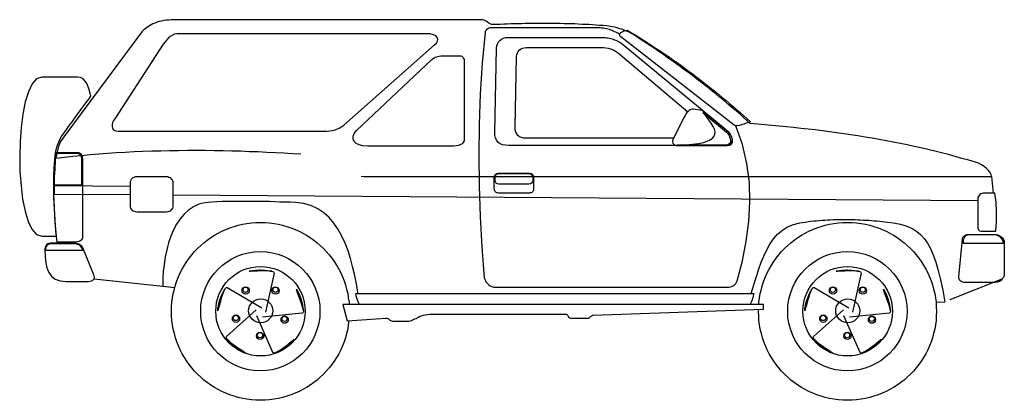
# Model space of a CAD drawing. Extents: x -2467 to 1999, y -246 to 1481.
import ezdxf

# ---------------------------------------------------------------- set-up
doc = ezdxf.new("R2010")
doc.units = 0
doc.header["$LTSCALE"] = 25
doc.layers.get('0').update_dxf_attribs({"linetype": 'CONTINUOUS'})
for name, color, linetype in [('2', 7, 'CONTINUOUS'), ('6', 7, 'CONTINUOUS'), ('7', 7, 'CONTINUOUS')]:
    doc.layers.add(name, color=color, linetype=linetype)

msp = doc.modelspace()

# ---------------------------------------------------------------- linework, layer by layer
for p, q in [((1941.4, 769.2), (1948.3, 694.2)), ((-2129.7, 304.7), (-1818.2, 271.2)), ((1754.4, 211.1), (1990.2, 304.1))]:
    msp.add_line(p, q)
at = {"layer": '2', "linetype": 'CONTINUOUS'}
msp.add_lwpolyline([(-2309.5, 730.2), (-2308.9, 766.1), (-2307.1, 802.7), (-2305.2, 838.7), (-2302.8, 874.6), (-2206.5, 874.6), (-2202.8, 874), (-2199.2, 872.8), (-2195.5, 870.3), (-2192.5, 867.9), (-2190, 864.3), (-2188.2, 860), (-2187, 855.1), (-2186.4, 850.2), (-2186.4, 730.2), (-2309.5, 730.2)], dxfattribs=at)
at = {"layer": '6', "linetype": 'CONTINUOUS'}
for p, q in [((-1824.3, 1474.4), (-1834.7, 1472)), ((-1814, 1476.2), (-1824.3, 1474.4)), ((-1802.4, 1478.1), (-1814, 1476.2)), ((-1790.8, 1478.7), (-1802.4, 1478.1)), ((-1778.6, 1479.3), (-1790.8, 1478.7)), ((-375.4, 1480.5), (-1778.6, 1479.3)), ((-366.3, 1479.3), (-375.4, 1480.5)), ((-359, 1476.8), (-366.3, 1479.3)), ((-351.7, 1473.2), (-359, 1476.8)), ((-1908.4, 1429.9), (-1912.7, 1425)), ((-1903.5, 1434.8), (-1908.4, 1429.9)), ((-1898.1, 1439.1), (-1903.5, 1434.8)), ((-1892, 1443.9), (-1898.1, 1439.1)), ((-1885.3, 1448.8), (-1892, 1443.9)), ((-1878.6, 1453.1), (-1885.3, 1448.8)), ((-1870.6, 1457.3), (-1878.6, 1453.1)), ((-1862.7, 1461.6), (-1870.6, 1457.3)), ((-1853.6, 1465.3), (-1862.7, 1461.6)), ((-1844.4, 1468.9), (-1853.6, 1465.3)), ((-1834.7, 1472), (-1844.4, 1468.9)), ((-345.6, 1469.5), (-351.7, 1473.2)), ((-339.5, 1465.3), (-345.6, 1469.5)), ((-333.4, 1461.6), (-339.5, 1465.3)), ((-326.7, 1459.2), (-333.4, 1461.6)), ((-319.4, 1458), (-326.7, 1459.2)), ((-303.5, 1458.6), (-319.4, 1458)), ((-287.1, 1459.2), (-303.5, 1458.6)), ((-271.2, 1459.8), (-287.1, 1459.2)), ((-255.4, 1460.4), (-271.2, 1459.8)), ((-239.5, 1461), (-255.4, 1460.4)), ((-223.1, 1461.6), (-239.5, 1461)), ((-207.2, 1462.2), (-223.1, 1461.6)), ((-190.8, 1462.2), (-207.2, 1462.2)), ((-174.9, 1462.8), (-190.8, 1462.2)), ((-159.1, 1462.8), (-174.9, 1462.8)), ((-142.6, 1462.8), (-159.1, 1462.8)), ((-126.8, 1463.4), (-142.6, 1462.8)), ((-110.9, 1463.4), (-126.8, 1463.4)), ((-94.5, 1463.4), (-110.9, 1463.4)), ((-78.6, 1463.4), (-94.5, 1463.4)), ((-62.2, 1463.4), (-78.6, 1463.4)), ((-46.3, 1462.8), (-62.2, 1463.4)), ((-29.8, 1462.8), (-46.3, 1462.8)), ((-14, 1462.8), (-29.8, 1462.8)), ((2.5, 1462.2), (-14, 1462.8)), ((18.3, 1461.6), (2.5, 1462.2)), ((34.2, 1461), (18.3, 1461.6)), ((50.6, 1461), (34.2, 1461)), ((66.5, 1460.4), (50.6, 1461)), ((82.9, 1459.2), (66.5, 1460.4)), ((98.8, 1458.6), (82.9, 1459.2)), ((115.2, 1458), (98.8, 1458.6)), ((131.1, 1456.7), (115.2, 1458)), ((147.5, 1456.1), (131.1, 1456.7)), ((163.4, 1454.9), (147.5, 1456.1)), ((179.8, 1453.7), (163.4, 1454.9)), ((195.7, 1452.5), (179.8, 1453.7)), ((204.8, 1451.2), (195.7, 1452.5)), ((213.4, 1449.4), (204.8, 1451.2)), ((221.9, 1448.2), (213.4, 1449.4)), ((230.4, 1446.4), (221.9, 1448.2)), ((239, 1444.6), (230.4, 1446.4)), ((247.5, 1442.1), (239, 1444.6)), ((255.4, 1439.7), (247.5, 1442.1)), ((264, 1437.2), (255.4, 1439.7)), ((272.5, 1434.2), (264, 1437.2)), ((280.4, 1430.5), (272.5, 1434.2)), ((289, 1426.9), (280.4, 1430.5)), ((-1912.7, 1425), (-2266.9, 949.6)), ((297.5, 1423.2), (289, 1426.9)), ((305.4, 1418.9), (297.5, 1423.2)), ((313.9, 1414.1), (305.4, 1418.9)), ((322.5, 1409.2), (313.9, 1414.1)), ((331, 1403.7), (322.5, 1409.2)), ((348.1, 1392.7), (331, 1403.7)), ((364.5, 1381.8), (348.1, 1392.7)), ((381.6, 1370.2), (364.5, 1381.8)), ((398.1, 1359.2), (381.6, 1370.2)), ((415.1, 1347.6), (398.1, 1359.2)), ((431.6, 1336.7), (415.1, 1347.6)), ((448, 1325.1), (431.6, 1336.7)), ((464.5, 1313.5), (448, 1325.1)), ((481, 1301.9), (464.5, 1313.5)), ((497.4, 1290.3), (481, 1301.9)), ((513.9, 1278.7), (497.4, 1290.3)), ((529.7, 1267.2), (513.9, 1278.7)), ((546.2, 1255), (529.7, 1267.2)), ((562, 1243.4), (546.2, 1255)), ((578.5, 1231.2), (562, 1243.4)), ((594.3, 1219), (578.5, 1231.2)), ((610.8, 1206.8), (594.3, 1219)), ((626.6, 1194.6), (610.8, 1206.8)), ((642.5, 1181.8), (626.6, 1194.6)), ((658.3, 1169.6), (642.5, 1181.8)), ((674.2, 1156.8), (658.3, 1169.6)), ((690, 1144), (674.2, 1156.8)), ((705.9, 1131.2), (690, 1144)), ((721.7, 1118.4), (705.9, 1131.2)), ((737.6, 1105), (721.7, 1118.4)), ((753.4, 1091.6), (737.6, 1105)), ((768.6, 1078.2), (753.4, 1091.6)), ((784.5, 1064.8), (768.6, 1078.2)), ((800.4, 1051.4), (784.5, 1064.8)), ((815.6, 1037.4), (800.4, 1051.4)), ((831.4, 1023.3), (815.6, 1037.4)), ((846.7, 1009.3), (831.4, 1023.3)), ((879.6, 1006.9), (846.7, 1009.3)), ((912.5, 1003.8), (879.6, 1006.9)), ((945.4, 1000.8), (912.5, 1003.8)), ((978.3, 997.7), (945.4, 1000.8)), ((1011.2, 994.7), (978.3, 997.7)), ((1043.6, 991.1), (1011.2, 994.7)), ((1076.5, 987.4), (1043.6, 991.1)), ((1108.8, 983.7), (1076.5, 987.4)), ((1141.7, 980.1), (1108.8, 983.7)), ((-2274.8, 939.2), (-2281.5, 928.3)), ((-2266.9, 949.6), (-2274.8, 939.2)), ((1174, 975.8), (1141.7, 980.1)), ((1206.3, 971.5), (1174, 975.8)), ((1238.6, 967.3), (1206.3, 971.5)), ((1270.9, 963), (1238.6, 967.3)), ((1303.2, 958.1), (1270.9, 963)), ((1335.5, 953.3), (1303.2, 958.1)), ((1367.8, 947.8), (1335.5, 953.3)), ((1399.5, 942.3), (1367.8, 947.8)), ((1431.2, 936.8), (1399.5, 942.3)), ((-2291.2, 905.1), (-2294.9, 892.9)), ((-2287, 917.3), (-2291.2, 905.1)), ((-2281.5, 928.3), (-2287, 917.3)), ((1463.5, 931.3), (1431.2, 936.8)), ((1495.2, 925.2), (1463.5, 931.3)), ((1526.9, 918.5), (1495.2, 925.2)), ((1558, 912.4), (1526.9, 918.5)), ((1589.7, 905.7), (1558, 912.4)), ((1620.8, 898.4), (1589.7, 905.7)), ((1652.5, 891.7), (1620.8, 898.4)), ((-2300.4, 866.1), (-2302.8, 852.1)), ((-2302.8, 852.1), (-2264.4, 856.9)), ((-2297.9, 879.5), (-2300.4, 866.1)), ((-2294.9, 892.9), (-2297.9, 879.5)), ((-2264.4, 856.9), (-2226, 861.2)), ((-2226, 861.2), (-2187, 864.9)), ((-2187, 864.9), (-2148, 868.5)), ((-2148, 868.5), (-2108.4, 872.2)), ((-2108.4, 872.2), (-2068.7, 875.2)), ((-2068.7, 875.2), (-2029.1, 877.7)), ((-2029.1, 877.7), (-1988.9, 880.1)), ((-1988.9, 880.1), (-1948.6, 881.9)), ((-1948.6, 881.9), (-1908.4, 883.8)), ((-1908.4, 883.8), (-1868.2, 885)), ((-1868.2, 885), (-1827.4, 886.2)), ((-1827.4, 886.2), (-1787.1, 886.8)), ((-1787.1, 886.8), (-1746.3, 887.4)), ((-1746.3, 887.4), (-1706.1, 888)), ((-1706.1, 888), (-1665.2, 888)), ((-1665.2, 888), (-1625, 888)), ((-1625, 888), (-1584.8, 887.4)), ((-1584.8, 887.4), (-1544.5, 886.8)), ((-1544.5, 886.8), (-1504.3, 885.6)), ((-1504.3, 885.6), (-1464.7, 885)), ((-1464.7, 885), (-1424.5, 883.2)), ((-1424.5, 883.2), (-1385.5, 881.9)), ((-1385.5, 881.9), (-1345.8, 880.1)), ((-1345.8, 880.1), (-1306.8, 878.3)), ((-1306.8, 878.3), (-1268.4, 876.4)), ((-1268.4, 876.4), (-1230, 874)), ((-1230, 874), (-1192.2, 872.2)), ((1683.6, 883.8), (1652.5, 891.7)), ((1714.7, 876.4), (1683.6, 883.8)), ((1745.8, 868.5), (1714.7, 876.4)), ((1776.2, 860), (1745.8, 868.5)), ((1807.3, 851.5), (1776.2, 860)), ((1837.8, 842.9), (1807.3, 851.5)), ((1868.3, 833.8), (1837.8, 842.9)), ((1881.7, 828.9), (1868.3, 833.8)), ((1895.1, 822.2), (1881.7, 828.9)), ((1907.3, 814.3), (1895.1, 822.2)), ((1918.3, 805.7), (1907.3, 814.3)), ((1927.4, 796.6), (1918.3, 805.7)), ((-917.9, 771), (-906.3, 769.2)), ((-906.3, 769.2), (1941.4, 769.2)), ((1934.7, 787.5), (1927.4, 796.6)), ((1939.6, 777.7), (1934.7, 787.5)), ((1941.4, 769.2), (1939.6, 777.7))]:
    msp.add_line(p, q, dxfattribs=at)
for points in [[(-1965.1, 685.2), (-2308.9, 687.5), (-2308.9, 727.7)], [(-2308.9, 727.7), (-1965.1, 725.9)], [(1879.2, 659.3), (-1772.5, 683.9)]]:
    msp.add_lwpolyline(points, dxfattribs=at)
at = {"layer": '7', "linetype": 'CONTINUOUS'}
for p, q in [((-2390.6, 1212.3), (-2410.7, 1189.2)), ((-2367.4, 1220.2), (-2390.6, 1212.3)), ((-2205.3, 1220.2), (-2367.4, 1220.2)), ((-2191.3, 1217.8), (-2205.3, 1220.2)), ((-2179.7, 1211.7), (-2191.3, 1217.8)), ((-2170.5, 1201.9), (-2179.7, 1211.7)), ((-2410.7, 1189.2), (-2427.8, 1153.8)), ((-2162.6, 1190.4), (-2170.5, 1201.9)), ((-2157.1, 1176.3), (-2162.6, 1190.4)), ((-2152.2, 1162.3), (-2157.1, 1176.3)), ((-2148, 1147.7), (-2152.2, 1162.3)), ((-2427.8, 1153.8), (-2441.8, 1107.5)), ((-2160.8, 1110.5), (-2152.9, 1122.1)), ((-2152.9, 1122.1), (-2144.3, 1133.7)), ((-2144.3, 1133.7), (-2148, 1147.7)), ((-2441.8, 1107.5), (-2452.8, 1052.6)), ((-2194.9, 1064.8), (-2186.4, 1076.4)), ((-2186.4, 1076.4), (-2177.9, 1088)), ((-2177.9, 1088), (-2169.3, 1099.6)), ((-2169.3, 1099.6), (-2160.8, 1110.5)), ((-2452.8, 1052.6), (-2460.7, 991.7)), ((-2228.4, 1019.1), (-2219.9, 1030.7)), ((-2219.9, 1030.7), (-2211.4, 1042.2)), ((-2211.4, 1042.2), (-2203.5, 1053.2)), ((-2203.5, 1053.2), (-2194.9, 1064.8)), ((-2460.7, 991.7), (-2465.5, 926.4)), ((-2262.6, 972.2), (-2254, 984.3)), ((-2254, 984.3), (-2245.5, 995.9)), ((-2245.5, 995.9), (-2237, 1007.5)), ((-2237, 1007.5), (-2228.4, 1019.1)), ((-2288.8, 930.1), (-2279, 949)), ((-2279, 949), (-2270.5, 960.6)), ((-2270.5, 960.6), (-2262.6, 972.2)), ((-2465.5, 926.4), (-2467.4, 859.4)), ((-2301.6, 891.1), (-2296.1, 910.6)), ((-2296.1, 910.6), (-2288.8, 930.1)), ((-2467.4, 859.4), (-2466.2, 792.3)), ((-2307.7, 846.6), (-2305.2, 869.7)), ((-2305.2, 869.7), (-2301.6, 891.1)), ((-2310.7, 788.7), (-2309.5, 819.8)), ((-2309.5, 819.8), (-2307.7, 846.6)), ((-2466.2, 792.3), (-2461.3, 727.1)), ((-2313.2, 753.3), (-2310.7, 788.7)), ((-2461.3, 727.1), (-2454, 666.2)), ((-2311.9, 689.9), (-2313.2, 753.3)), ((-2309.5, 626.5), (-2311.9, 689.9)), ((-2454, 666.2), (-2443, 611.3)), ((-2305.9, 562.5), (-2309.5, 626.5)), ((-2443, 611.3), (-2429, 565)), ((-2429, 565), (-2411.9, 529.6)), ((-2299.8, 498.5), (-2305.9, 562.5)), ((-2411.9, 529.6), (-2391.2, 506.5)), ((-2391.2, 506.5), (-2367.4, 498.5)), ((-2367.4, 498.5), (-2299.8, 498.5))]:
    msp.add_line(p, q, dxfattribs=at)
for points in [[(254.2, 1414.7), (248.7, 1417.7), (242.6, 1420.8), (237.1, 1423.2), (231.6, 1425.7), (225.6, 1428.7), (220.1, 1431.1), (214, 1433), (207.9, 1435.4), (201.2, 1437.2), (194.5, 1439.1), (187.8, 1440.3), (180.5, 1441.5), (173.1, 1442.7), (165.2, 1443.3), (156.7, 1443.9), (148.1, 1443.9), (-327.9, 1443.9), (-334, 1443.3), (-339.5, 1442.1), (-343.7, 1439.7), (-348, 1437.2), (-351.1, 1433.6), (-353.5, 1429.9), (-355.3, 1426.3), (-356.5, 1422), (-369.3, 1283.6), (-377.9, 1144.7), (-383.4, 1005.7), (-385.2, 866.7), (-383.4, 727.1), (-378.5, 587.5), (-370.6, 448.6), (-359.6, 309), (-356.5, 299.9), (-352.9, 291.9), (-347.4, 284.6), (-341.3, 278.5), (-333.4, 273.6), (-324.8, 270), (-315.7, 267.5), (-304.7, 266.9), (739.4, 266.9), (749.8, 267.5), (758.3, 268.8), (765.6, 271.2), (772.3, 274.9), (777.2, 279.1), (781.5, 284), (785.1, 289.5), (788.1, 295.6), (811.3, 386.4), (829, 476), (840.6, 565.6), (845.5, 654), (843, 741.1), (831.4, 827.7), (811.3, 913.6), (781.5, 999)], [(774.1, 1002), (259.7, 1402.5), (255.4, 1407.4), (254.2, 1412.8), (256, 1417.1), (260.3, 1422), (266.4, 1425.7), (273.7, 1429.3), (281.6, 1431.7), (289.6, 1433), (308.5, 1421.4), (327.3, 1409.8), (346.2, 1398.2), (365.1, 1386.6), (383.4, 1374.4), (402.3, 1362.3), (420.6, 1350.1), (438.9, 1337.9), (457.2, 1325.7), (475.5, 1312.9), (493.7, 1300.1), (512, 1287.9), (529.7, 1275.1), (547.4, 1261.7), (565.1, 1248.9), (582.7, 1236.1), (600.4, 1222.7), (617.5, 1209.3), (635.2, 1195.8), (652.2, 1182.4), (669.3, 1169), (685.8, 1155.6), (702.8, 1142.2), (719.3, 1128.2), (736.4, 1114.8), (752.8, 1100.8), (768.6, 1087.3), (785.1, 1073.3), (801, 1059.3), (816.8, 1045.3), (832.6, 1031.3), (848.5, 1017.3), (838.7, 1014.8), (828.4, 1011.2), (817.4, 1006.9), (807.1, 1003.2), (797.3, 1000.8), (788.1, 999), (780.2, 999.6), (774.1, 1002)], [(-2018.8, 974.6), (-1086.8, 974.6), (-1074, 975.2), (-1061.2, 976.4), (-1048.4, 978.2), (-1036.8, 981.3), (-1025.2, 984.9), (-1014.8, 989.8), (-1005.7, 995.3), (-997.2, 1001.4), (-585.1, 1365.9), (-576.6, 1374.4), (-571.7, 1383), (-570.5, 1391.5), (-572.9, 1399.4), (-579.6, 1406.7), (-590, 1412.2), (-605.2, 1415.9), (-624.1, 1417.1), (-1740.8, 1417.1), (-1754.2, 1416.5), (-1765.2, 1414.1), (-1774.9, 1410.4), (-1784.1, 1404.9), (-1792, 1398.2), (-1799.9, 1389.7), (-1807.9, 1379.9), (-1815.8, 1369), (-2036.4, 1031.3), (-2041.3, 1023.3), (-2045.6, 1014.2), (-2048, 1005.1), (-2048.6, 995.9), (-2046.8, 987.4), (-2041.3, 980.7), (-2032.2, 976.4), (-2018.8, 974.6)], [(-304.1, 1351.9), (-302.9, 1362.3), (-299.9, 1371.4), (-295, 1379.9), (-288.9, 1386.6), (-281.6, 1392.1), (-272.4, 1396.4), (-262.1, 1399.4), (-249.9, 1400.1), (167.6, 1400.1), (175, 1400.1), (181.7, 1399.4), (188.4, 1399.4), (195.1, 1398.8), (201.2, 1397.6), (207.9, 1397), (214, 1395.2), (220.1, 1394), (226.2, 1392.1), (231.6, 1389.7), (237.7, 1387.8), (243.2, 1384.8), (248.7, 1381.8), (254.8, 1378.7), (260.3, 1375.1), (265.8, 1370.8), (733.3, 984.9), (746.1, 972.8), (755.9, 960.6), (761.3, 947.8), (764.4, 936.2), (763.8, 925.8), (760.1, 917.3), (753.4, 911.8), (743.7, 909.4), (-248.1, 909.4), (-263.9, 910.6), (-277.3, 913), (-288.3, 917.9), (-296.8, 924), (-303.5, 932.5), (-308.4, 942.3), (-311.4, 954.5), (-312.6, 967.9), (-304.1, 1351.9)], [(-213.3, 1313.5), (-212.1, 1322), (-209.7, 1330), (-206, 1336.7), (-201.1, 1342.7), (-195, 1347), (-187.1, 1350.7), (-178.6, 1353.1), (-168.8, 1353.7), (169.5, 1353.7), (181.1, 1353.7), (192, 1352.5), (202.4, 1350.7), (212.1, 1348.2), (221.9, 1345.2), (231, 1340.9), (240.2, 1335.4), (249.3, 1329.3), (563, 1062.5)], [(-939.9, 977.6), (-597.3, 1300.1), (-592.4, 1303.7), (-587, 1306.8), (-582.1, 1309.8), (-576.6, 1312.3), (-570.5, 1314.1), (-563.8, 1315.3), (-557.1, 1315.9), (-549.1, 1316.6), (-469.3, 1316.6), (-465.6, 1315.9), (-462, 1314.7), (-458.9, 1312.3), (-455.9, 1308.6), (-453.5, 1305), (-451.6, 1300.1), (-451, 1295.2), (-450.4, 1289.7), (-450.4, 940.5), (-451.6, 931.3), (-455.3, 924), (-460.8, 917.9), (-468.1, 913.6), (-477.2, 910), (-487.6, 908.2), (-498.6, 906.9), (-510.1, 906.3), (-888.7, 906.3), (-910, 908.2), (-927.1, 912.4), (-940.5, 919.1), (-949.6, 928.3), (-954.5, 939.2), (-955.1, 951.4), (-950.2, 964.2), (-939.9, 977.6)], [(499, 942.9), (-167.6, 942.9), (-180.4, 943.5), (-191.4, 945.9), (-200.5, 949.6), (-207.2, 955.1), (-212.7, 962.4), (-217, 970.9), (-219.4, 980.7), (-220, 992.3), (-213.3, 1313.5)], [(629.1, 1067.8), (588.2, 1073.9), (581.5, 1073.9), (574.8, 1072.1), (569.3, 1069.1), (564.5, 1064.2), (559.6, 1058.7), (555.3, 1052.6), (551, 1045.9), (547.4, 1038.6), (495.6, 936.2), (494.4, 930.7), (494.4, 925.8), (495.6, 920.9), (498, 917.3), (501.7, 913.6), (506.6, 911.2), (512, 910), (519.4, 909.4), (742.5, 909.4), (754.6, 911.2), (762, 916.7), (765.6, 925.2), (766.2, 935.6), (763.2, 946.6), (757.1, 957.5), (749.1, 968.5), (738.8, 977.6), (629.1, 1067.8)], [(517.5, 911.2), (553.5, 913), (584.6, 915.5), (611.4, 919.1), (634, 923.4), (651.6, 928.9), (665.6, 935.6), (676, 942.9), (683.3, 951.4), (686.4, 961.2), (687, 971.5), (683.9, 983.7), (678.5, 996.5), (669.9, 1010.6), (659.5, 1025.8), (646.1, 1042.2), (631.5, 1059.9), (738.8, 970.9), (744.9, 963.6), (750.4, 954.5), (754, 944.7), (756.5, 935.6), (756.5, 926.4), (754, 919.1), (747.9, 913.6), (738.8, 911.2), (517.5, 911.2)], [(-2304.6, 878.3), (-2208.9, 878.3), (-2201, 877.7), (-2195.5, 875.8), (-2190.6, 872.2), (-2187, 867.3), (-2184.5, 861.8), (-2183.3, 855.7), (-2182.1, 849), (-2182.1, 841.7), (-2182.1, 497.3), (-2182.7, 491.2), (-2183.9, 486.3), (-2186.4, 482.1), (-2190, 478.4), (-2194.3, 475.4), (-2199.8, 473.5), (-2205.9, 472.3), (-2213.2, 471.7), (-2296.7, 471.7), (-2302.8, 521.1), (-2307.1, 571.7), (-2310.1, 622.3), (-2312.5, 673.5), (-2312.5, 725.3), (-2311.9, 776.5), (-2308.9, 827.7), (-2304.6, 878.3)], [(-1936.5, 769.2), (-1801.1, 769.2), (-1795.7, 768.6), (-1790.2, 766.7), (-1785.3, 764.3), (-1781, 760.6), (-1777.4, 756.4), (-1774.9, 751.5), (-1773.1, 746), (-1772.5, 740.5), (-1772.5, 636.3), (-1773.1, 630.8), (-1774.9, 625.3), (-1777.4, 620.4), (-1781, 616.2), (-1785.3, 612.5), (-1790.2, 610.1), (-1795.7, 608.3), (-1801.1, 607.7), (-1936.5, 607.7), (-1942, 608.3), (-1947.4, 610.1), (-1952.3, 612.5), (-1956.6, 616.2), (-1960.2, 620.4), (-1962.7, 625.3), (-1964.5, 630.8), (-1965.1, 636.3), (-1965.1, 740.5), (-1964.5, 746), (-1962.7, 751.5), (-1960.2, 756.4), (-1956.6, 760.6), (-1952.3, 764.3), (-1947.4, 766.7), (-1942, 768.6), (-1936.5, 769.2)], [(-295, 783.8), (-154.8, 783.8), (-151.1, 783.2), (-147.5, 782.6), (-144.4, 780.8), (-141.4, 778.3), (-138.9, 775.3), (-137.1, 772.2), (-136.5, 768.6), (-135.9, 764.3), (-135.9, 713.7), (-136.5, 709.4), (-137.1, 705.8), (-138.9, 702.7), (-141.4, 699.7), (-144.4, 697.2), (-147.5, 695.4), (-151.1, 694.8), (-154.8, 694.2), (-295, 694.2), (-299.3, 694.8), (-302.9, 695.4), (-306, 697.2), (-309, 699.7), (-311.4, 702.7), (-313.2, 705.8), (-313.9, 709.4), (-314.5, 713.7), (-314.5, 764.3), (-313.9, 768.6), (-313.2, 772.2), (-311.4, 775.3), (-309, 778.3), (-306, 780.8), (-302.9, 782.6), (-299.3, 783.2), (-295, 783.8)], [(-293.8, 782.6), (-157.3, 782.6), (-150.5, 781.4), (-145, 777.7), (-141.4, 772.2), (-140.2, 765.5), (-140.2, 751.5), (-141.4, 744.8), (-145, 739.3), (-150.5, 735.7), (-157.3, 734.4), (-293.8, 734.4), (-300.5, 735.7), (-306, 739.3), (-309.6, 744.8), (-310.8, 751.5), (-310.8, 765.5), (-309.6, 772.2), (-306, 777.7), (-300.5, 781.4), (-293.8, 782.6)], [(1956, 694.2), (1909.7, 694.2), (1903.6, 693.6), (1897.5, 692.4), (1892.6, 689.9), (1888.4, 686.9), (1884.7, 683.2), (1881.7, 679), (1879.9, 674.1), (1879.2, 668.6), (1879.2, 543), (1879.9, 534.5), (1882.3, 527.8), (1887.2, 522.9), (1893.9, 521.1), (1960.3, 521.1), (1964, 564.4), (1964.6, 608.9), (1962.1, 652.2), (1956, 694.2)], [(-933.2, 240.1), (-935.6, 254.7), (-941.7, 290.1), (-948.4, 325.5), (-956.9, 361.4), (-966.7, 397.3), (-977.7, 432.1), (-990.5, 466.2), (-1005.7, 498.5), (-1022.1, 529), (-1041.7, 557.7), (-1063.6, 582.7), (-1088, 604.6), (-1115.4, 622.9), (-1145.9, 636.9), (-1179.4, 646.7), (-1216.6, 650.9), (-1239.8, 652.2), (-1263.5, 652.7), (-1286.7, 653.3), (-1310.5, 654.6), (-1333.6, 655.2), (-1357.4, 655.8), (-1381.2, 655.8), (-1405, 656.4), (-1428.7, 656.4), (-1452.5, 656.4), (-1476.3, 656.4), (-1500, 655.8), (-1524.4, 655.8), (-1548.2, 655.2), (-1572.6, 654.6), (-1597, 653.3), (-1626.8, 650.3), (-1654.2, 643.6), (-1679.2, 632), (-1701.2, 616.8), (-1721.9, 598.5), (-1739.6, 577.2), (-1756, 552.8), (-1769.5, 526.6), (-1781.6, 497.9), (-1792, 468.1), (-1800.5, 436.4), (-1807.2, 404.1), (-1812.1, 370.5), (-1815.8, 337.6), (-1817.6, 304.1), (-1818.2, 271.2), (-1763.7, 265.4)], [(-973.5, 115.2), (-976.5, 95.6), (-979.5, 76.1), (-984.4, 56.6), (-989.9, 37.1), (-996, 18.9), (-1003.3, 0.6), (-1011.2, -17.7), (-1020.3, -34.8), (-1030.1, -51.9), (-1040.5, -68.3), (-1052, -84.2), (-1063.6, -99.4), (-1076.4, -114), (-1089.8, -128), (-1103.8, -141.5), (-1118.5, -154.3), (-1133.7, -165.8), (-1149.6, -177.4), (-1166, -187.8), (-1183.1, -197.5), (-1200.1, -206.7), (-1218.4, -214.6), (-1236.7, -221.9), (-1255, -228), (-1274.5, -233.5), (-1294, -238.4), (-1313.5, -241.4), (-1333.6, -244.5), (-1354.4, -245.7), (-1375.1, -246.3), (-1395.8, -245.7), (-1416.5, -244.5), (-1436.6, -241.4), (-1456.1, -238.4), (-1475.6, -233.5), (-1495.1, -228), (-1513.5, -221.9), (-1531.7, -214.6), (-1550, -206.7), (-1567.1, -197.5), (-1584.1, -187.8), (-1600.6, -177.4), (-1616.5, -165.8), (-1631.7, -154.3), (-1646.3, -141.5), (-1660.4, -128), (-1673.8, -114), (-1686.6, -99.4), (-1698.1, -84.2), (-1709.7, -68.3), (-1720.1, -51.9), (-1729.8, -34.8), (-1739, -17.7), (-1746.9, 0.6), (-1754.2, 18.9), (-1760.3, 37.1), (-1765.8, 56.6), (-1770.7, 76.1), (-1773.7, 95.6), (-1776.8, 115.8), (-1778, 136.5), (-1778.6, 157.2), (-1778, 178), (-1776.8, 198.7), (-1773.7, 218.8), (-1770.7, 238.3), (-1765.8, 257.8), (-1760.3, 277.3), (-1754.2, 295.6), (-1746.9, 313.9), (-1739, 332.1), (-1729.8, 349.2), (-1720.1, 366.3), (-1709.7, 382.7), (-1698.1, 398.6), (-1686.6, 413.8), (-1673.8, 428.4), (-1660.4, 442.5), (-1646.3, 455.9), (-1631.7, 468.7), (-1616.5, 480.3), (-1600.6, 491.8), (-1584.1, 502.2), (-1567.1, 511.9), (-1550, 521.1), (-1531.7, 529), (-1513.5, 536.3), (-1495.1, 542.4), (-1475.6, 547.9), (-1456.1, 552.8), (-1436.6, 555.8), (-1416.5, 558.9), (-1395.8, 560.1), (-1375.1, 560.7)], [(-1375.1, 560.7), (-1354.4, 560.1), (-1333.6, 558.9), (-1313.5, 555.8), (-1294, 552.8), (-1274.5, 547.9), (-1255, 542.4), (-1236.7, 536.3), (-1218.4, 529), (-1200.1, 521.1), (-1183.1, 511.9), (-1166, 502.2), (-1149.6, 491.8), (-1133.7, 480.3), (-1118.5, 468.7), (-1103.8, 455.9), (-1089.8, 442.5), (-1076.4, 428.4), (-1063.6, 413.8), (-1052, 398.6), (-1040.5, 382.7), (-1030.1, 366.3), (-1020.3, 349.2), (-1011.2, 332.1), (-1003.3, 313.9), (-996, 295.6), (-989.9, 277.3), (-984.4, 257.8), (-979.5, 238.3), (-976.5, 218.8), (-973.4, 198.7), (-972.8, 188.3)], [(851, 238.3), (857.6, 258.4), (866.8, 288.9), (875.9, 319.4), (886.3, 349.8), (896.6, 379.7), (908.9, 408.3), (921.6, 436.4), (936.3, 462), (952.7, 486.3), (971, 507.1), (992.4, 526), (1015.5, 540.6), (1042.3, 551.6), (1071.6, 558.9), (1084.4, 560.7), (1097.2, 562.5), (1109.4, 564.4), (1122.2, 566.2), (1135, 567.4), (1147.2, 568.6), (1160, 569.8), (1172.8, 571.1), (1185, 571.7), (1197.8, 572.3), (1210, 572.9), (1222.8, 573.5), (1235.6, 574.1), (1247.8, 574.1), (1260, 574.1), (1272.7, 574.7), (1284.9, 574.1), (1297.7, 574.1), (1309.9, 574.1), (1322.1, 573.5), (1334.9, 572.9), (1347.1, 572.3), (1359.3, 571.7), (1371.5, 571.1), (1384.3, 570.5), (1396.5, 569.2), (1408.7, 568.6), (1420.9, 567.4), (1433.1, 566.2), (1445.2, 565), (1457.4, 563.8), (1469.6, 562.5), (1495.8, 558.9), (1520.2, 554.6), (1542.8, 548.5), (1564.1, 541.2), (1584.2, 531.4), (1602.5, 519.9), (1619.6, 505.2), (1635.4, 487.6), (1650.7, 466.8), (1664.1, 442.5), (1676.9, 413.8), (1689.1, 380.9), (1700, 343.1), (1710.4, 300.5), (1720.1, 252.9), (1729.3, 199.3), (1689.7, 198.1)], [(1288, 560.7), (1308.7, 560.1), (1329.4, 558.9), (1349.5, 555.8), (1369, 552.8), (1388.6, 547.9), (1408.1, 542.4), (1426.4, 536.3), (1444.6, 529), (1462.9, 521.1), (1480, 511.9), (1497.1, 502.2), (1513.5, 491.8), (1529.4, 480.3), (1544.6, 468.7), (1559.2, 455.9), (1573.2, 442.5), (1586.7, 428.4), (1599.5, 413.8), (1611, 398.6), (1622.6, 382.7), (1633, 366.3), (1642.7, 349.2), (1651.9, 332.1), (1659.8, 313.9), (1667.1, 295.6), (1673.2, 277.3), (1678.7, 257.8), (1683.6, 238.3), (1686.6, 218.8), (1689.7, 198.7), (1690.9, 178), (1691.5, 157.2), (1690.9, 136.5), (1689.7, 115.8), (1686.6, 95.6), (1683.6, 76.1), (1678.7, 56.6), (1673.2, 37.1), (1667.1, 18.9), (1659.8, 0.6), (1651.9, -17.7), (1642.7, -34.8), (1633, -51.9), (1622.6, -68.3), (1611, -84.2), (1599.5, -99.4), (1586.7, -114), (1573.2, -128), (1559.2, -141.5), (1544.6, -154.3), (1529.4, -165.8), (1513.5, -177.4), (1497.1, -187.8), (1480, -197.5), (1462.9, -206.7), (1444.6, -214.6), (1426.4, -221.9), (1408.1, -228), (1388.6, -233.5), (1369, -238.4), (1349.5, -241.4), (1329.4, -244.5), (1308.7, -245.7), (1288, -246.3), (1267.3, -245.7), (1246.5, -244.5), (1226.4, -241.4), (1206.9, -238.4), (1187.4, -233.5), (1167.9, -228), (1149.6, -221.9), (1131.3, -214.6), (1113, -206.7), (1096, -197.5), (1078.9, -187.8), (1062.5, -177.4), (1046.6, -165.8), (1031.4, -154.3), (1016.7, -141.5), (1002.7, -128), (989.3, -114), (976.5, -99.4), (964.9, -84.2), (953.4, -68.3), (943, -51.9), (933.2, -34.8), (924.1, -17.7), (916.2, 0.6), (908.9, 18.9), (902.7, 37.1), (897.3, 56.6), (892.4, 76.1), (889.3, 95.6), (886.3, 115.8), (885.1, 136.5), (884.5, 157.2), (884.8, 166.8)], [(885.7, 188.3), (886.3, 198.7), (889.3, 218.8), (892.4, 238.3), (897.3, 257.8), (902.7, 277.3), (908.9, 295.6), (916.2, 313.9), (924.1, 332.1), (933.2, 349.2), (943, 366.3), (953.4, 382.7), (964.9, 398.6), (976.5, 413.8), (989.3, 428.4), (1002.7, 442.5), (1016.7, 455.9), (1031.4, 468.7), (1046.6, 480.3), (1062.5, 491.8), (1078.9, 502.2), (1096, 511.9), (1113, 521.1), (1131.3, 529), (1149.6, 536.3), (1167.9, 542.4), (1187.4, 547.9), (1206.9, 552.8), (1226.4, 555.8), (1246.5, 558.9), (1267.3, 560.1), (1288, 560.7)], [(1840.8, 506.5), (1950.5, 506.5), (1960.3, 505.8), (1969.5, 504), (1978, 500.4), (1985.3, 496.1), (1990.8, 490.6), (1995.7, 483.3), (1998.1, 475.4), (1999.3, 466.2), (1999.3, 330.9), (1998.1, 320.6), (1995, 311.4), (1990.2, 304.1), (1984.1, 298), (1976.8, 293.1), (1968.2, 290.1), (1958.5, 288.3), (1948.7, 287.6), (1830.5, 287.6), (1821.9, 287.6), (1814, 288.9), (1807.3, 291.3), (1801.8, 294.4), (1797.6, 298), (1794.5, 302.9), (1792.7, 308.4), (1792.7, 315.1), (1809.1, 485.1), (1810.4, 490), (1812.8, 494.9), (1815.9, 498.5), (1819.5, 501.6), (1823.8, 503.4), (1829.3, 505.2), (1834.7, 505.8), (1840.8, 506.5)], [(1813.4, 466.2), (1995, 466.2), (1994.4, 472.9), (1992, 479.7), (1988.4, 486.3), (1983.5, 491.8), (1978, 496.7), (1970.7, 500.4), (1963.4, 502.8), (1954.8, 504), (1838.4, 504), (1831.1, 503.4), (1825.6, 501), (1820.7, 497.3), (1817.7, 492.4), (1815.2, 486.9), (1813.4, 480.9), (1813.4, 473.5), (1813.4, 466.2)], [(-2221.7, 466.2), (-2327.2, 466.2), (-2334.5, 465.6), (-2340, 463.8), (-2344.9, 460.7), (-2347.9, 456.5), (-2350.4, 451.6), (-2351.6, 446.1), (-2352.8, 440.6), (-2352.8, 435.2), (-2351.6, 405.3), (-2349.1, 377.8), (-2343.6, 354.1), (-2335.1, 333.4), (-2322.9, 316.3), (-2306.5, 303.5), (-2283.9, 295.6), (-2255.9, 293.1), (-2155.3, 293.1), (-2148, 293.8), (-2141.9, 295), (-2136.4, 297.4), (-2132.1, 301.1), (-2129.7, 304.7), (-2128.5, 310.2), (-2129.1, 316.3), (-2130.9, 323), (-2180.3, 444.9), (-2183.9, 450.4), (-2187.6, 454.7), (-2191.9, 458.3), (-2196.7, 461.3), (-2202.2, 463.8), (-2208.3, 465), (-2214.4, 466.2), (-2221.7, 466.2)], [(-2350.4, 435.2), (-2179.1, 435.2), (-2182.1, 440.6), (-2185.2, 446.1), (-2189.4, 451), (-2194.3, 455.3), (-2199.8, 458.9), (-2205.3, 461.3), (-2212, 463.2), (-2218.7, 463.8), (-2328.4, 463.8), (-2333.3, 462.6), (-2337.5, 460.7), (-2341.2, 458.3), (-2344.3, 455.3), (-2346.7, 451), (-2348.5, 446.1), (-2349.7, 440.6), (-2350.4, 435.2)], [(-1375.7, 428.4), (-1348.3, 427.2), (-1321.5, 422.9), (-1295.2, 416.2), (-1270.2, 407.1), (-1246.5, 395.5), (-1224.5, 382.1), (-1203.8, 366.9), (-1184.3, 349.2), (-1166.6, 329.7), (-1151.4, 309), (-1138, 287), (-1126.4, 263.3), (-1117.2, 238.3), (-1110.5, 212.1), (-1106.3, 185.3), (-1105.1, 157.8), (-1106.3, 130.4), (-1110.5, 103.6), (-1117.2, 77.4), (-1126.4, 52.4), (-1138, 28.6), (-1151.4, 6.6), (-1166.6, -14.1), (-1184.3, -33.6), (-1203.8, -51.3), (-1224.5, -66.5), (-1246.5, -79.9), (-1270.2, -91.5), (-1295.2, -100.6), (-1321.5, -107.3), (-1348.3, -111.6), (-1375.7, -112.8), (-1403.1, -111.6), (-1429.9, -107.3), (-1456.1, -100.6), (-1481.1, -91.5), (-1504.9, -79.9), (-1526.9, -66.5), (-1547.6, -51.3), (-1567.1, -33.6), (-1584.8, -14.1), (-1600, 6.6), (-1613.4, 28.6), (-1625, 52.4), (-1634.1, 77.4), (-1640.8, 103.6), (-1645.1, 130.4), (-1646.3, 157.8), (-1645.1, 185.3), (-1640.8, 212.1), (-1634.1, 238.3), (-1625, 263.3), (-1613.4, 287), (-1600, 309), (-1584.8, 329.7), (-1567.1, 349.2), (-1547.6, 366.9), (-1526.9, 382.1), (-1504.9, 395.5), (-1481.1, 407.1), (-1456.1, 416.2), (-1429.9, 422.9), (-1403.1, 427.2), (-1375.7, 428.4)], [(1287.4, 428.4), (1314.8, 427.2), (1341.6, 422.9), (1367.8, 416.2), (1392.8, 407.1), (1416.6, 395.5), (1438.5, 382.1), (1459.3, 366.9), (1478.8, 349.2), (1496.5, 329.7), (1511.7, 309), (1525.1, 287), (1536.7, 263.3), (1545.8, 238.3), (1552.5, 212.1), (1556.8, 185.3), (1558, 157.8), (1556.8, 130.4), (1552.5, 103.6), (1545.8, 77.4), (1536.7, 52.4), (1525.1, 28.6), (1511.7, 6.6), (1496.5, -14.1), (1478.8, -33.6), (1459.3, -51.3), (1438.5, -66.5), (1416.6, -79.9), (1392.8, -91.5), (1367.8, -100.6), (1341.6, -107.3), (1314.8, -111.6), (1287.4, -112.8), (1260, -111.6), (1233.1, -107.3), (1206.9, -100.6), (1181.9, -91.5), (1158.1, -79.9), (1136.2, -66.5), (1115.5, -51.3), (1096, -33.6), (1078.3, -14.1), (1063.1, 6.6), (1049.6, 28.6), (1038.1, 52.4), (1028.9, 77.4), (1022.2, 103.6), (1018, 130.4), (1016.7, 157.8), (1018, 185.3), (1022.2, 212.1), (1028.9, 238.3), (1038.1, 263.3), (1049.6, 287), (1063.1, 309), (1078.3, 329.7), (1096, 349.2), (1115.5, 366.9), (1136.2, 382.1), (1158.1, 395.5), (1181.9, 407.1), (1206.9, 416.2), (1233.1, 422.9), (1260, 427.2), (1287.4, 428.4)], [(-1375.1, 360.8), (-1354.4, 359.6), (-1334.2, 356.5), (-1314.7, 351.6), (-1296.5, 344.9), (-1278.8, 336.4), (-1261.7, 326.1), (-1246.5, 314.5), (-1231.8, 301.1), (-1218.4, 286.4), (-1206.9, 271.2), (-1196.5, 254.1), (-1188, 236.5), (-1181.2, 218.2), (-1176.4, 198.7), (-1173.3, 178.5), (-1172.1, 157.8), (-1173.3, 137.1), (-1176.4, 117), (-1181.2, 97.5), (-1188, 79.2), (-1196.5, 61.5), (-1206.9, 44.5), (-1218.4, 29.2), (-1231.8, 14.6), (-1246.5, 1.2), (-1261.7, -10.4), (-1278.8, -20.8), (-1296.5, -29.3), (-1314.7, -36), (-1334.2, -40.9), (-1354.4, -43.9), (-1375.1, -45.1), (-1395.8, -43.9), (-1415.9, -40.9), (-1435.4, -36), (-1453.7, -29.3), (-1471.4, -20.8), (-1488.5, -10.4), (-1503.7, 1.2), (-1518.3, 14.6), (-1531.7, 29.2), (-1543.3, 44.5), (-1553.7, 61.5), (-1562.2, 79.2), (-1568.9, 97.5), (-1573.8, 117), (-1576.8, 137.1), (-1578.1, 157.8), (-1576.8, 178.5), (-1573.8, 198.7), (-1568.9, 218.2), (-1562.2, 236.5), (-1553.7, 254.1), (-1543.3, 271.2), (-1531.7, 286.4), (-1518.3, 301.1), (-1503.7, 314.5), (-1488.5, 326.1), (-1471.4, 336.4), (-1453.7, 344.9), (-1435.4, 351.6), (-1415.9, 356.5), (-1395.8, 359.6), (-1375.1, 360.8)], [(1288.6, 360.8), (1309.3, 359.6), (1329.4, 356.5), (1348.9, 351.6), (1367.2, 344.9), (1384.9, 336.4), (1402, 326.1), (1417.2, 314.5), (1431.8, 301.1), (1445.2, 286.4), (1456.8, 271.2), (1467.2, 254.1), (1475.7, 236.5), (1482.4, 218.2), (1487.3, 198.7), (1490.4, 178.5), (1491.6, 157.8), (1490.4, 137.1), (1487.3, 117), (1482.4, 97.5), (1475.7, 79.2), (1467.2, 61.5), (1456.8, 44.5), (1445.2, 29.2), (1431.8, 14.6), (1417.2, 1.2), (1402, -10.4), (1384.9, -20.8), (1367.2, -29.3), (1348.9, -36), (1329.4, -40.9), (1309.3, -43.9), (1288.6, -45.1), (1267.9, -43.9), (1247.8, -40.9), (1228.2, -36), (1210, -29.3), (1192.3, -20.8), (1175.2, -10.4), (1160, 1.2), (1145.4, 14.6), (1131.9, 29.2), (1120.4, 44.5), (1110, 61.5), (1101.5, 79.2), (1094.8, 97.5), (1089.9, 117), (1086.8, 137.1), (1085.6, 157.8), (1086.8, 178.5), (1089.9, 198.7), (1094.8, 218.2), (1101.5, 236.5), (1110, 254.1), (1120.4, 271.2), (1131.9, 286.4), (1145.4, 301.1), (1160, 314.5), (1175.2, 326.1), (1192.3, 336.4), (1210, 344.9), (1228.2, 351.6), (1247.8, 356.5), (1267.9, 359.6), (1288.6, 360.8)], [(-1426.3, 339.5), (-1420.2, 340.7), (-1413.5, 341.9), (-1407.4, 343.1), (-1400.7, 343.7), (-1394.6, 344.3), (-1387.9, 344.3), (-1381.2, 344.9), (-1374.5, 344.9), (-1367.8, 344.3), (-1361.7, 344.3), (-1355, 343.7), (-1348.3, 343.1), (-1342.2, 342.5), (-1335.5, 341.3), (-1329.4, 340.7), (-1323.3, 339.5), (-1319.6, 338.2), (-1316.6, 336.4), (-1314.1, 334), (-1313.5, 330.9), (-1351.9, 153.6)], [(-1426.3, 338.9), (-1420.8, 340.1), (-1415.3, 341.3), (-1409.8, 341.9), (-1403.1, 343.1), (-1397, 343.7), (-1390.3, 343.7), (-1383.6, 344.3), (-1376.3, 344.3), (-1369.6, 343.7), (-1362.9, 343.7), (-1355.6, 343.1), (-1348.9, 342.5), (-1342.2, 341.9), (-1335.5, 341.3), (-1329.4, 340.1), (-1323.3, 338.9), (-1330, 339.5), (-1336.7, 340.1), (-1342.8, 340.7), (-1349.5, 340.7), (-1356.2, 341.3), (-1362.3, 341.3), (-1369, 340.7), (-1375.1, 340.7), (-1381.8, 340.7), (-1387.9, 340.1), (-1394.6, 340.1), (-1400.7, 339.5), (-1407.4, 339.5), (-1413.5, 338.9), (-1420.2, 338.9), (-1426.3, 338.9)], [(1236.8, 339.5), (1242.9, 340.7), (1249.6, 341.9), (1255.7, 343.1), (1262.4, 343.7), (1268.5, 344.3), (1275.2, 344.3), (1281.9, 344.9), (1288.6, 344.9), (1295.3, 344.3), (1301.4, 344.3), (1308.1, 343.7), (1314.8, 343.1), (1320.9, 342.5), (1327.6, 341.3), (1333.7, 340.7), (1339.8, 339.5), (1343.5, 338.2), (1346.5, 336.4), (1348.9, 334), (1349.5, 330.9), (1311.1, 153.6)], [(1236.8, 338.9), (1242.3, 340.1), (1247.8, 341.3), (1253.2, 341.9), (1260, 343.1), (1266, 343.7), (1272.7, 343.7), (1279.5, 344.3), (1286.8, 344.3), (1293.5, 343.7), (1300.2, 343.7), (1307.5, 343.1), (1314.2, 342.5), (1320.9, 341.9), (1327.6, 341.3), (1333.7, 340.1), (1339.8, 338.9), (1333.1, 339.5), (1326.4, 340.1), (1320.3, 340.7), (1313.6, 340.7), (1306.9, 341.3), (1300.8, 341.3), (1294.1, 340.7), (1288, 340.7), (1281.3, 340.7), (1275.2, 340.1), (1268.5, 340.1), (1262.4, 339.5), (1255.7, 339.5), (1249.6, 338.9), (1242.9, 338.9), (1236.8, 338.9)], [(-1442.1, 268.1), (-1435.4, 266.9), (-1430.5, 263.3), (-1426.9, 258.4), (-1425.7, 251.7), (-1426.9, 245), (-1430.5, 240.1), (-1435.4, 236.5), (-1442.1, 235.2), (-1448.8, 236.5), (-1453.7, 240.1), (-1457.4, 245), (-1458.6, 251.7), (-1457.4, 258.4), (-1453.7, 263.3), (-1448.8, 266.9), (-1442.1, 268.1)], [(-1306.8, 268.1), (-1300.1, 266.9), (-1295.2, 263.3), (-1291.6, 258.4), (-1290.4, 251.7), (-1291.6, 245), (-1295.2, 240.1), (-1300.1, 236.5), (-1306.8, 235.2), (-1312.9, 236.5), (-1318.4, 240.1), (-1322, 245), (-1323.3, 251.7), (-1322, 258.4), (-1318.4, 263.3), (-1312.9, 266.9), (-1306.8, 268.1)], [(1222.1, 268.1), (1228.9, 266.9), (1233.7, 263.3), (1237.4, 258.4), (1238.6, 251.7), (1237.4, 245), (1233.7, 240.1), (1228.9, 236.5), (1222.1, 235.2), (1215.5, 236.5), (1210.6, 240.1), (1206.9, 245), (1205.7, 251.7), (1206.9, 258.4), (1210.6, 263.3), (1215.5, 266.9), (1222.1, 268.1)], [(1357.5, 268.1), (1364.2, 266.9), (1369, 263.3), (1372.7, 258.4), (1373.9, 251.7), (1372.7, 245), (1369, 240.1), (1364.2, 236.5), (1357.5, 235.2), (1351.4, 236.5), (1345.9, 240.1), (1342.2, 245), (1341, 251.7), (1342.2, 258.4), (1345.9, 263.3), (1351.4, 266.9), (1357.5, 268.1)], [(-1568.9, 160.3), (-1567.7, 173.1), (-1565.3, 185.9), (-1562.2, 198.7), (-1558, 211.5), (-1553.7, 223.6), (-1548.8, 235.9), (-1543.3, 247.4), (-1537.2, 258.4), (-1534.8, 261.5), (-1532.3, 263.9), (-1529.3, 265.1), (-1526.2, 265.1), (-1369.6, 173.7)], [(-1568.9, 159.6), (-1568.3, 170.6), (-1565.9, 182.8), (-1562.8, 195.6), (-1559.2, 209), (-1554.3, 221.8), (-1548.8, 234.6), (-1543.3, 246.8), (-1537.2, 257.8), (-1542.7, 245.6), (-1547.6, 234), (-1551.2, 221.2), (-1554.9, 209), (-1558.6, 196.8), (-1561.6, 184.6), (-1565.3, 171.9), (-1568.9, 159.6)], [(-1442.7, 267.5), (-1437.9, 266.3), (-1434.2, 263.9), (-1431.8, 260.2), (-1430.5, 255.4), (-1431.8, 250.5), (-1434.2, 246.8), (-1437.9, 244.4), (-1442.7, 243.2), (-1447, 244.4), (-1450.7, 246.8), (-1453.1, 250.5), (-1454.3, 255.4), (-1453.1, 260.2), (-1450.7, 263.9), (-1447, 266.3), (-1442.7, 267.5)], [(-1212.3, 259), (-1205.6, 247.4), (-1200.1, 235.9), (-1195.3, 223.6), (-1191, 210.9), (-1187.3, 198.7), (-1184.3, 185.9), (-1182.5, 173.1), (-1180.6, 160.9), (-1180.6, 157.2), (-1181.2, 153.6), (-1183.1, 150.5), (-1185.5, 149.3), (-1365.9, 130.4)], [(-1306.8, 267.5), (-1301.9, 266.3), (-1298.3, 263.9), (-1295.8, 260.2), (-1294.6, 255.4), (-1295.8, 250.5), (-1298.3, 246.8), (-1301.9, 244.4), (-1306.8, 243.2), (-1311.7, 244.4), (-1315.4, 246.8), (-1317.8, 250.5), (-1319, 255.4), (-1317.8, 260.2), (-1315.4, 263.9), (-1311.7, 266.3), (-1306.8, 267.5)], [(-1212.3, 258.4), (-1206.9, 248.6), (-1201.4, 237.7), (-1196.5, 225.5), (-1191.6, 212.7), (-1188, 199.3), (-1184.9, 185.9), (-1182.5, 173.1), (-1180.6, 160.3), (-1183.1, 173.1), (-1186.7, 185.9), (-1190.4, 198.1), (-1194.6, 210.2), (-1199.5, 221.8), (-1203.8, 234), (-1208.1, 246.2), (-1212.3, 258.4)], [(-942.3, 238.3), (863.1, 238.3), (858.3, 220.6), (853.4, 205.4), (848.5, 192.6), (846.3, 188.3)], [(-925.3, 188.3), (-925.9, 188.9), (-932.6, 199.9), (-936.8, 212.1), (-940.5, 225.5), (-942.3, 238.3)], [(1094.1, 160.3), (1095.4, 173.1), (1097.8, 185.9), (1100.9, 198.7), (1105.1, 211.5), (1109.4, 223.6), (1114.3, 235.9), (1119.7, 247.4), (1125.9, 258.4), (1128.3, 261.5), (1130.7, 263.9), (1133.8, 265.1), (1136.8, 265.1), (1293.5, 173.7)], [(1094.1, 159.6), (1094.8, 170.6), (1097.2, 182.8), (1100.2, 195.6), (1103.9, 209), (1108.8, 221.8), (1114.3, 234.6), (1119.7, 246.8), (1125.9, 257.8), (1120.4, 245.6), (1115.5, 234), (1111.8, 221.2), (1108.2, 209), (1104.5, 196.8), (1101.5, 184.6), (1097.8, 171.9), (1094.1, 159.6)], [(1221.5, 267.5), (1226.4, 266.3), (1230.1, 263.9), (1232.5, 260.2), (1233.7, 255.4), (1232.5, 250.5), (1230.1, 246.8), (1226.4, 244.4), (1221.5, 243.2), (1217.3, 244.4), (1213.6, 246.8), (1211.2, 250.5), (1210, 255.4), (1211.2, 260.2), (1213.6, 263.9), (1217.3, 266.3), (1221.5, 267.5)], [(1450.7, 259), (1457.4, 247.4), (1462.9, 235.9), (1467.8, 223.6), (1472.1, 210.9), (1475.7, 198.7), (1478.8, 185.9), (1480.6, 173.1), (1482.4, 160.9), (1482.4, 157.2), (1481.8, 153.6), (1480, 150.5), (1477.5, 149.3), (1297.1, 130.4)], [(1357.5, 267.5), (1362.4, 266.3), (1366, 263.9), (1368.5, 260.2), (1369.7, 255.4), (1368.5, 250.5), (1366, 246.8), (1362.4, 244.4), (1357.5, 243.2), (1352.6, 244.4), (1348.9, 246.8), (1346.5, 250.5), (1345.3, 255.4), (1346.5, 260.2), (1348.9, 263.9), (1352.6, 266.3), (1357.5, 267.5)], [(1450.7, 258.4), (1456.2, 248.6), (1461.7, 237.7), (1466.6, 225.5), (1471.5, 212.7), (1475.1, 199.3), (1478.2, 185.9), (1480.6, 173.1), (1482.4, 160.3), (1480, 173.1), (1476.3, 185.9), (1472.7, 198.1), (1468.4, 210.2), (1463.5, 221.8), (1459.3, 234), (1455, 246.2), (1450.7, 258.4)], [(-1373.9, 214.5), (-1362.9, 213.3), (-1352.5, 210.2), (-1343.4, 204.8), (-1335.5, 198.1), (-1328.8, 190.1), (-1323.3, 181), (-1320.2, 170.6), (-1319, 159.6), (-1320.2, 148.7), (-1323.3, 138.3), (-1328.8, 129.2), (-1335.5, 121.2), (-1343.4, 114.5), (-1352.5, 109.1), (-1362.9, 106), (-1373.9, 104.8), (-1384.8, 106), (-1395.2, 109.1), (-1404.3, 114.5), (-1412.3, 121.2), (-1419, 129.2), (-1424.5, 138.3), (-1427.5, 148.7), (-1428.7, 159.6), (-1427.5, 170.6), (-1424.5, 181), (-1419, 190.1), (-1412.3, 198.1), (-1404.3, 204.8), (-1395.2, 210.2), (-1384.8, 213.3), (-1373.9, 214.5)], [(-982.5, 114.5), (-807, 126.7), (-802.1, 126.7), (-797.8, 124.9), (-794.8, 123.1), (-791.7, 120.6), (-788.7, 117.6), (-785, 115.8), (-781.4, 113.9), (-776.5, 113.3), (-710.1, 112.7), (-702.7, 113.3), (-696.7, 114.5), (-690.6, 115.8), (-685.1, 118.2), (-680.2, 120), (-674.7, 123.1), (-669.2, 125.5), (-663.7, 128.6), (-658.3, 131.6), (-651.6, 134.7), (-644.2, 137.1), (-636.3, 139.5), (-627.8, 141.4), (-617.4, 142.6), (-606.5, 143.8), (-593.6, 143.8), (11, 143.8), (14, 143.2), (16.5, 140.8), (18.9, 138.3), (20.7, 135.3), (22.6, 131.6), (25, 129.2), (27.5, 127.4), (31.7, 126.7), (111, 126.7), (114, 127.4), (117.1, 128.6), (119.5, 131), (121.9, 133.5), (124.4, 135.9), (127.4, 137.7), (130.5, 139.5), (134.7, 140.1), (907.6, 167.6), (907.6, 188.3), (-1002, 188.3), (-982.5, 114.5)], [(1289.2, 214.5), (1300.2, 213.3), (1310.5, 210.2), (1319.7, 204.8), (1327.6, 198.1), (1334.3, 190.1), (1339.8, 181), (1342.9, 170.6), (1344.1, 159.6), (1342.9, 148.7), (1339.8, 138.3), (1334.3, 129.2), (1327.6, 121.2), (1319.7, 114.5), (1310.5, 109.1), (1300.2, 106), (1289.2, 104.8), (1278.2, 106), (1267.9, 109.1), (1258.7, 114.5), (1250.8, 121.2), (1244.1, 129.2), (1238.6, 138.3), (1235.6, 148.7), (1234.4, 159.6), (1235.6, 170.6), (1238.6, 181), (1244.1, 190.1), (1250.8, 198.1), (1258.7, 204.8), (1267.9, 210.2), (1278.2, 213.3), (1289.2, 214.5)], [(-1443.4, -30.5), (-1454.9, -25), (-1466.5, -18.9), (-1477.5, -11.6), (-1488.5, -4.3), (-1498.8, 4.2), (-1508.6, 12.1), (-1517.7, 21.3), (-1526.2, 29.8), (-1528.7, 33.5), (-1529.9, 36.5), (-1530.5, 40.2), (-1529.3, 42.6), (-1394, 163.9)], [(-1486, 140.8), (-1479.3, 139.5), (-1474.4, 135.9), (-1470.8, 130.4), (-1469.6, 124.3), (-1470.8, 117.6), (-1474.4, 112.1), (-1479.3, 108.5), (-1486, 107.2), (-1492.7, 108.5), (-1497.6, 112.1), (-1501.3, 117.6), (-1502.5, 124.3), (-1501.3, 130.4), (-1497.6, 135.9), (-1492.7, 139.5), (-1486, 140.8)], [(-1486, 139.5), (-1481.7, 138.3), (-1478.1, 135.9), (-1475.6, 132.2), (-1474.4, 127.4), (-1475.6, 122.5), (-1478.1, 118.8), (-1481.7, 116.4), (-1486, 115.1), (-1490.9, 116.4), (-1494.5, 118.8), (-1497, 122.5), (-1498.2, 127.4), (-1497, 132.2), (-1494.5, 135.9), (-1490.9, 138.3), (-1486, 139.5)], [(-1222.7, 30.4), (-1231.2, 20.7), (-1241, 11.5), (-1250.7, 3.6), (-1261.1, -4.3), (-1272.1, -11.6), (-1283.6, -18.3), (-1294.6, -24.4), (-1305.6, -29.9), (-1309.2, -31.1), (-1313.5, -31.7), (-1316.6, -31.1), (-1318.4, -29.3), (-1392.1, 137.1)], [(-1265.4, 136.5), (-1259.3, 135.3), (-1253.8, 131.6), (-1250.1, 126.1), (-1248.9, 119.4), (-1250.1, 113.3), (-1253.8, 107.8), (-1259.3, 104.2), (-1265.4, 103), (-1272.1, 104.2), (-1277, 107.8), (-1280.6, 113.3), (-1281.8, 119.4), (-1280.6, 126.1), (-1277, 131.6), (-1272.1, 135.3), (-1265.4, 136.5)], [(-1266, 135.3), (-1261.1, 134.1), (-1257.4, 131.6), (-1255, 128), (-1253.8, 123.1), (-1255, 118.2), (-1257.4, 114.5), (-1261.1, 112.1), (-1266, 110.9), (-1270.9, 112.1), (-1274.5, 114.5), (-1277, 118.2), (-1278.2, 123.1), (-1277, 128), (-1274.5, 131.6), (-1270.9, 134.1), (-1266, 135.3)], [(1219.7, -30.5), (1208.1, -25), (1196.6, -18.9), (1185.6, -11.6), (1174.6, -4.3), (1164.2, 4.2), (1154.5, 12.1), (1145.4, 21.3), (1136.8, 29.8), (1134.4, 33.5), (1133.1, 36.5), (1132.5, 40.2), (1133.8, 42.6), (1269.1, 163.9)], [(1178.3, 140.8), (1185, 139.5), (1189.9, 135.9), (1193.5, 130.4), (1194.7, 124.3), (1193.5, 117.6), (1189.9, 112.1), (1185, 108.5), (1178.3, 107.2), (1171.6, 108.5), (1166.7, 112.1), (1163, 117.6), (1161.8, 124.3), (1163, 130.4), (1166.7, 135.9), (1171.6, 139.5), (1178.3, 140.8)], [(1178.3, 139.5), (1182.5, 138.3), (1186.2, 135.9), (1188.6, 132.2), (1189.9, 127.4), (1188.6, 122.5), (1186.2, 118.8), (1182.5, 116.4), (1178.3, 115.1), (1173.4, 116.4), (1169.7, 118.8), (1167.3, 122.5), (1166.1, 127.4), (1167.3, 132.2), (1169.7, 135.9), (1173.4, 138.3), (1178.3, 139.5)], [(1440.4, 30.4), (1431.8, 20.7), (1422.1, 11.5), (1412.3, 3.6), (1402, -4.3), (1391, -11.6), (1379.4, -18.3), (1368.5, -24.4), (1357.5, -29.9), (1353.8, -31.1), (1349.5, -31.7), (1346.5, -31.1), (1344.7, -29.3), (1270.9, 137.1)], [(1398.9, 136.5), (1405, 135.3), (1410.5, 131.6), (1414.1, 126.1), (1415.4, 119.4), (1414.1, 113.3), (1410.5, 107.8), (1405, 104.2), (1398.9, 103), (1392.2, 104.2), (1387.3, 107.8), (1383.7, 113.3), (1382.5, 119.4), (1383.7, 126.1), (1387.3, 131.6), (1392.2, 135.3), (1398.9, 136.5)], [(1398.3, 135.3), (1403.2, 134.1), (1406.9, 131.6), (1409.3, 128), (1410.5, 123.1), (1409.3, 118.2), (1406.9, 114.5), (1403.2, 112.1), (1398.3, 110.9), (1393.4, 112.1), (1389.8, 114.5), (1387.3, 118.2), (1386.1, 123.1), (1387.3, 128), (1389.8, 131.6), (1393.4, 134.1), (1398.3, 135.3)], [(-1376.9, 62.1), (-1370.8, 60.9), (-1365.3, 57.2), (-1361.7, 52.4), (-1360.5, 45.7), (-1361.7, 39), (-1365.3, 34.1), (-1370.8, 30.4), (-1376.9, 29.2), (-1383.6, 30.4), (-1388.5, 34.1), (-1392.1, 39), (-1393.4, 45.7), (-1392.1, 52.4), (-1388.5, 57.2), (-1383.6, 60.9), (-1376.9, 62.1)], [(-1377.5, 61.5), (-1372.6, 60.3), (-1369, 57.9), (-1366.5, 54.2), (-1365.3, 49.3), (-1366.5, 44.5), (-1369, 40.8), (-1372.6, 38.4), (-1377.5, 37.1), (-1382.4, 38.4), (-1386.1, 40.8), (-1388.5, 44.5), (-1389.7, 49.3), (-1388.5, 54.2), (-1386.1, 57.9), (-1382.4, 60.3), (-1377.5, 61.5)], [(1287.4, 62.1), (1293.5, 60.9), (1299, 57.2), (1302.6, 52.4), (1303.8, 45.7), (1302.6, 39), (1299, 34.1), (1293.5, 30.4), (1287.4, 29.2), (1280.7, 30.4), (1275.8, 34.1), (1272.1, 39), (1270.9, 45.7), (1272.1, 52.4), (1275.8, 57.2), (1280.7, 60.9), (1287.4, 62.1)], [(1286.8, 61.5), (1291.6, 60.3), (1295.3, 57.9), (1297.7, 54.2), (1299, 49.3), (1297.7, 44.5), (1295.3, 40.8), (1291.6, 38.4), (1286.8, 37.1), (1281.9, 38.4), (1278.2, 40.8), (1275.8, 44.5), (1274.6, 49.3), (1275.8, 54.2), (1278.2, 57.9), (1281.9, 60.3), (1286.8, 61.5)], [(-1443.4, -31.1), (-1453.7, -26.9), (-1464.1, -20.8), (-1475.6, -14.1), (-1486.6, -6.1), (-1497.6, 2.4), (-1508, 11.5), (-1517.7, 20.7), (-1526.2, 29.8), (-1516.5, 20.7), (-1506.7, 12.8), (-1496.4, 4.8), (-1485.4, -2.5), (-1475, -9.8), (-1464.1, -16.5), (-1453.7, -23.8), (-1443.4, -31.1)], [(-1222.7, 29.8), (-1230, 21.3), (-1238.5, 12.8), (-1248.9, 4.2), (-1259.9, -3.7), (-1271.5, -11.6), (-1283, -18.9), (-1294.6, -25), (-1306.2, -30.5), (-1294.6, -23.8), (-1283.6, -17.1), (-1273.3, -9.8), (-1262.9, -1.9), (-1253.2, 6.1), (-1242.8, 14), (-1233.1, 21.9), (-1222.7, 29.8)], [(1219.7, -31.1), (1209.4, -26.9), (1199, -20.8), (1187.4, -14.1), (1176.4, -6.1), (1165.5, 2.4), (1155.1, 11.5), (1145.4, 20.7), (1136.8, 29.8), (1146.6, 20.7), (1156.3, 12.8), (1166.7, 4.8), (1177.6, -2.5), (1188, -9.8), (1199, -16.5), (1209.4, -23.8), (1219.7, -31.1)], [(1440.4, 29.8), (1433.1, 21.3), (1424.5, 12.8), (1414.1, 4.2), (1403.2, -3.7), (1391.6, -11.6), (1380, -18.9), (1368.5, -25), (1356.9, -30.5), (1368.5, -23.8), (1379.4, -17.1), (1389.8, -9.8), (1400.1, -1.9), (1409.9, 6.1), (1420.3, 14), (1430, 21.9), (1440.4, 29.8)]]:
    msp.add_lwpolyline(points, dxfattribs=at)

doc.saveas('drawing.dxf')
